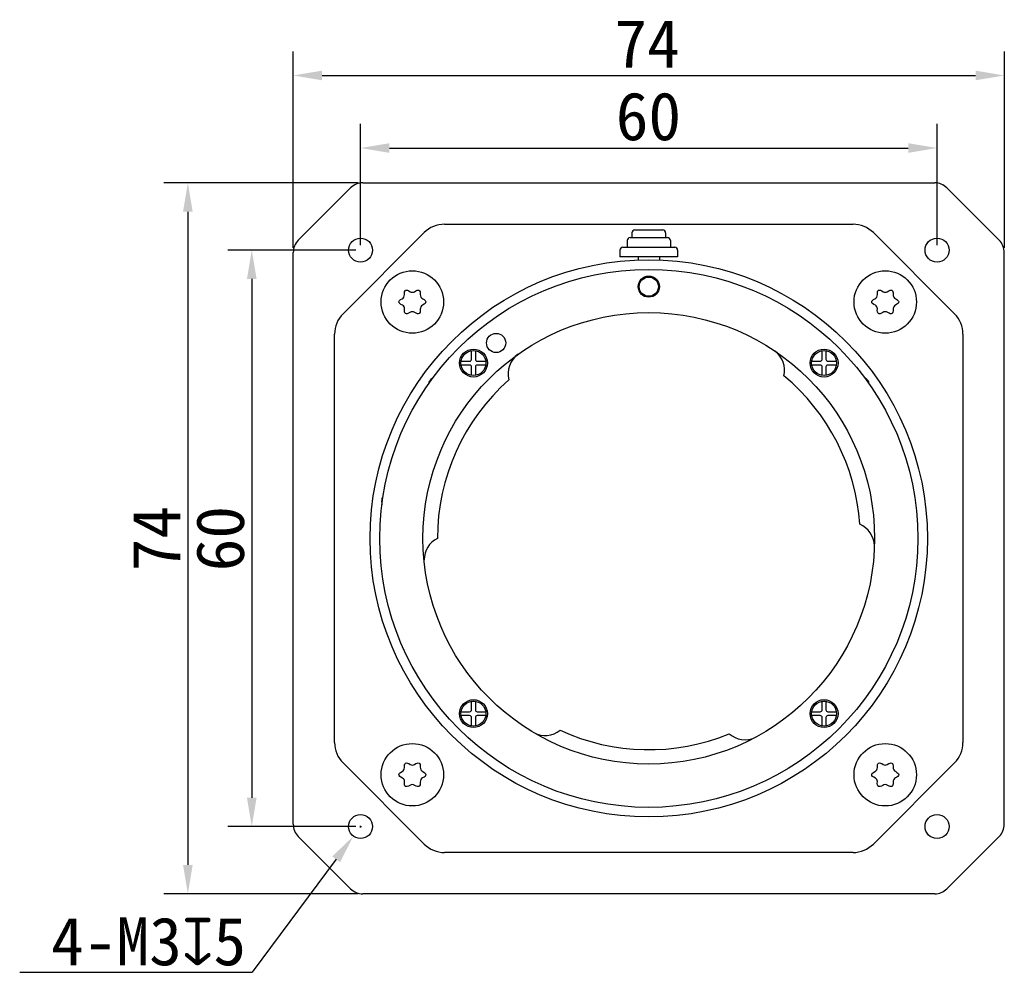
# Model space of a CAD drawing. Header units: millimetres. Extents: x 40 to 383, y 134 to 268.
# Tile 1 of 3: x 40 to 143, y 165 to 265. Entities that reach past the tile are written whole.
import ezdxf

# ---------------------------------------------------------------- set-up
doc = ezdxf.new("R2010")
doc.units = ezdxf.units.MM
doc.header["$LTSCALE"] = 23.1
doc.header["$PDMODE"] = 3
doc.header["$PDSIZE"] = 8
doc.layers.get('0').update_dxf_attribs({"linetype": 'CONTINUOUS'})
doc.layers.get('Defpoints').update_dxf_attribs({"linetype": 'CONTINUOUS'})
doc.layers.add('00_COMPONENTS', color=7, linetype='CONTINUOUS')
doc.layers.add('51__DRAFT_DIMS', color=7, linetype='CONTINUOUS')
doc.styles.get("Standard").update_dxf_attribs({"font": 'simfang.ttf'})
doc.dimstyles.new('DIMSTYLE_1', dxfattribs={"dimtxt": 5, "dimasz": 3, "dimexe": 2.5, "dimexo": 0.5, "dimgap": 0.75, "dimtad": 1, "dimdsep": 46, "dimtxsty": 'STANDARD', "dimblk": '_FILLED', "dimcen": 0.09, "dimazin": 2, "dimtp": 0.3, "dimtm": 0.3, "dimtfac": 1, "dimtofl": 0, "dimtmove": 0, "dimatfit": 3, "dimldrblk": '_FILLED', "dimfxl": 1, "dimtolj": 1, "dimarcsym": 0})
doc.dimstyles.new('DIMSTYLE_3', dxfattribs={"dimtxt": 5, "dimasz": 3, "dimexe": 2.5, "dimexo": 0.5, "dimtad": 1, "dimdsep": 46, "dimtxsty": 'STANDARD', "dimblk": '_FILLED', "dimcen": 0.09, "dimazin": 2, "dimtp": 0.1, "dimtm": 0.1, "dimtfac": 1, "dimtofl": 0, "dimtmove": 0, "dimatfit": 1, "dimldrblk": '_FILLED', "dimfxl": 1, "dimtolj": 1, "dimarcsym": 0})

# ---------------------------------------------------------------- blocks, each defined once
blk = doc.blocks.new('_FILLED')
at = {"color": 0, "linetype": 'ByBlock'}
blk.add_solid([(0, 0), (-1, 0.167), (-1, -0.167)], dxfattribs=at)
blk = doc.blocks.new('*D1')
at = {"layer": '51__DRAFT_DIMS', "color": 0, "lineweight": -2, "transparency": 16777216}
for p, q in [((68.57, 240.77), (68.57, 261.2)), ((142.57, 240.77), (142.57, 261.2)), ((71.57, 258.7), (139.57, 258.7))]:
    blk.add_line(p, q, dxfattribs=at)
at = {"layer": 'Defpoints', "color": 0, "transparency": 16777216}
for p in [(142.57, 258.7), (68.57, 240.27), (142.57, 240.27)]:
    blk.add_point(p, dxfattribs=at)
at = {"layer": '51__DRAFT_DIMS', "color": 0, "linetype": 'ByBlock', "lineweight": -2, "transparency": 16777216, "xscale": 3, "yscale": 3, "zscale": 3, "rotation": 180}
blk.add_blockref('_FILLED', (68.57, 258.7), dxfattribs=at)
at = {"layer": '51__DRAFT_DIMS', "color": 0, "linetype": 'ByBlock', "lineweight": -2, "transparency": 16777216, "xscale": 3, "yscale": 3, "zscale": 3}
blk.add_blockref('_FILLED', (142.57, 258.7), dxfattribs=at)
at = {"layer": '51__DRAFT_DIMS', "color": 0, "transparency": 16777216, "insert": (105.39, 264.51), "char_height": 5, "attachment_point": 2}
blk.add_mtext('\\A1;{{\\C0;74}}', dxfattribs=at)
blk = doc.blocks.new('*D2')
at = {"layer": '51__DRAFT_DIMS', "color": 0, "lineweight": -2, "transparency": 16777216}
for p, q in [((75.57, 241.02), (75.57, 253.65)), ((135.57, 241.02), (135.57, 253.65)), ((78.57, 251.15), (132.57, 251.15))]:
    blk.add_line(p, q, dxfattribs=at)
at = {"layer": 'Defpoints', "color": 0, "transparency": 16777216}
for p in [(135.57, 251.15), (75.57, 240.52), (135.57, 240.52)]:
    blk.add_point(p, dxfattribs=at)
at = {"layer": '51__DRAFT_DIMS', "color": 0, "lineweight": -2, "transparency": 16777216, "xscale": 3, "yscale": 3, "zscale": 3, "rotation": 180}
blk.add_blockref('_FILLED', (75.57, 251.15), dxfattribs=at)
at = {"layer": '51__DRAFT_DIMS', "color": 0, "lineweight": -2, "transparency": 16777216, "xscale": 3, "yscale": 3, "zscale": 3}
blk.add_blockref('_FILLED', (135.57, 251.15), dxfattribs=at)
at = {"layer": '51__DRAFT_DIMS', "color": 0, "transparency": 16777216, "insert": (105.53, 256.96), "char_height": 5, "attachment_point": 2}
blk.add_mtext('\\A1;60', dxfattribs=at)
blk = doc.blocks.new('*D3')
at = {"layer": '51__DRAFT_DIMS', "color": 0, "lineweight": -2, "transparency": 16777216}
for p, q in [((75.31, 247.52), (55.1, 247.52)), ((57.6, 244.52), (57.6, 176.52)), ((75.31, 173.52), (55.1, 173.52))]:
    blk.add_line(p, q, dxfattribs=at)
at = {"layer": 'Defpoints', "color": 0, "transparency": 16777216}
for p in [(75.81, 247.52), (57.6, 173.52), (75.81, 173.52)]:
    blk.add_point(p, dxfattribs=at)
at = {"layer": '51__DRAFT_DIMS', "color": 0, "lineweight": -2, "transparency": 16777216, "xscale": 3, "yscale": 3, "zscale": 3}
for p, rotation in [((57.6, 247.52), 90), ((57.6, 173.52), 270)]:
    blk.add_blockref('_FILLED', p, dxfattribs=dict(at, rotation=rotation))
at = {"layer": '51__DRAFT_DIMS', "color": 0, "transparency": 16777216, "insert": (51.8, 210.48), "char_height": 5, "attachment_point": 2, "rotation": 90}
blk.add_mtext('\\A1;74', dxfattribs=at)
blk = doc.blocks.new('*D4')
at = {"layer": '51__DRAFT_DIMS', "color": 0, "lineweight": -2, "transparency": 16777216}
for p, q in [((75.07, 240.52), (61.75, 240.52)), ((64.25, 237.52), (64.25, 183.52)), ((75.07, 180.52), (61.75, 180.52))]:
    blk.add_line(p, q, dxfattribs=at)
at = {"layer": 'Defpoints', "color": 0, "transparency": 16777216}
for p in [(75.57, 240.52), (64.25, 180.52), (75.57, 180.52)]:
    blk.add_point(p, dxfattribs=at)
at = {"layer": '51__DRAFT_DIMS', "color": 0, "lineweight": -2, "transparency": 16777216, "xscale": 3, "yscale": 3, "zscale": 3}
for p, rotation in [((64.25, 240.52), 90), ((64.25, 180.52), 270)]:
    blk.add_blockref('_FILLED', p, dxfattribs=dict(at, rotation=rotation))
at = {"layer": '51__DRAFT_DIMS', "color": 0, "transparency": 16777216, "insert": (58.44, 210.49), "char_height": 5, "attachment_point": 2, "rotation": 90}
blk.add_mtext('\\A1;60', dxfattribs=at)
blk = doc.blocks.new('*D10')
at = {"layer": '51__DRAFT_DIMS', "color": 0, "transparency": 16777216}
for p, q in [((75.48, 180.52), (75.66, 180.52)), ((75.57, 180.43), (75.57, 180.61))]:
    blk.add_line(p, q, dxfattribs=at)
at = {"layer": '51__DRAFT_DIMS', "color": 0, "lineweight": -2, "transparency": 16777216}
for p in [(73.03, 177.11), (40.1, 165.35)]:
    blk.add_line(p, (64.29, 165.35), dxfattribs=at)
at = {"layer": 'Defpoints', "color": 0, "transparency": 16777216}
for p in [(76.31, 181.52), (74.82, 179.52)]:
    blk.add_point(p, dxfattribs=at)
at = {"layer": '51__DRAFT_DIMS', "color": 0, "linetype": 'ByBlock', "lineweight": -2, "transparency": 16777216, "xscale": 3, "yscale": 3, "zscale": 3, "rotation": 53.37429514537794}
blk.add_blockref('_FILLED', (74.82, 179.52), dxfattribs=at)
at = {"layer": '51__DRAFT_DIMS', "color": 0, "transparency": 16777216, "insert": (63.66, 171.08), "char_height": 5, "attachment_point": 3}
blk.add_mtext('\\A1;{4-M3{\\fgdt|b0|i0|c134|p2;x}5}', dxfattribs=at)

msp = doc.modelspace()

# ---------------------------------------------------------------- linework, layer by layer
at = {"layer": '00_COMPONENTS', "color": 7}
for p, q in [((74.53876, 246.99251), (69.09317, 241.54693)), ((75.81155, 247.51972), (135.32038, 247.51972)), ((142.03876, 241.54693), (136.59318, 246.99251)), ((84.31227, 243.21972), (126.81967, 243.21972)), ((73.74465, 233.89474), (82.19095, 242.34104)), ((103.81597, 242.31972), (103.81597, 241.81972)), ((104.116, 242.61972), (107.01593, 242.61972)), ((107.31597, 242.31972), (107.31597, 241.81972)), ((128.94099, 242.34104), (137.38729, 233.89474)), ((102.866, 240.81972), (108.26594, 240.81972)), ((103.31597, 241.51972), (103.31597, 240.81972)), ((103.61597, 241.81972), (107.51597, 241.81972)), ((107.81597, 241.51972), (107.81597, 240.81972)), ((68.56597, 180.76531), (68.56597, 240.27414)), ((102.56597, 240.51972), (102.56597, 239.81972)), ((108.56595, 239.81972), (102.56599, 239.81972)), ((104.46597, 239.81972), (104.46597, 239.49342)), ((106.66597, 239.81972), (106.66597, 239.4933)), ((108.56597, 240.51972), (108.56597, 239.81972)), ((142.56597, 180.76531), (142.56597, 240.27414)), ((72.86597, 189.26602), (72.86597, 231.77342)), ((138.26597, 231.77342), (138.26597, 189.26602)), ((87.12261, 229.16308), (87.12261, 230.0476)), ((87.52261, 230.0476), (87.52261, 229.16308)), ((123.60932, 229.16308), (123.60932, 230.0476)), ((124.00932, 230.0476), (124.00932, 229.16308)), ((86.03809, 228.96308), (86.92261, 228.96308)), ((86.92261, 228.56308), (86.03809, 228.56308)), ((87.72261, 228.96308), (88.60714, 228.96308)), ((88.60714, 228.56308), (87.72261, 228.56308)), ((122.5248, 228.96308), (123.40932, 228.96308)), ((123.40932, 228.56308), (122.5248, 228.56308)), ((124.20932, 228.96308), (125.09385, 228.96308)), ((125.09385, 228.56308), (124.20932, 228.56308)), ((87.12261, 227.47855), (87.12261, 228.36308)), ((87.52261, 228.36308), (87.52261, 227.47855)), ((123.60932, 227.47855), (123.60932, 228.36308)), ((124.00932, 228.36308), (124.00932, 227.47855)), ((83.56597, 210.51973), (83.56597, 210.51148)), ((87.12261, 192.67637), (87.12261, 193.56089)), ((87.52261, 193.56089), (87.52261, 192.67637)), ((123.60932, 192.67637), (123.60932, 193.56089)), ((124.00932, 193.56089), (124.00932, 192.67637)), ((86.03809, 192.47637), (86.92261, 192.47637)), ((86.92261, 192.07637), (86.03809, 192.07637)), ((87.12261, 190.99184), (87.12261, 191.87637)), ((87.52261, 191.87637), (87.52261, 190.99184)), ((87.72261, 192.47637), (88.60714, 192.47637)), ((88.60714, 192.07637), (87.72261, 192.07637)), ((122.5248, 192.47637), (123.40932, 192.47637)), ((123.40932, 192.07637), (122.5248, 192.07637)), ((123.60932, 190.99184), (123.60932, 191.87637)), ((124.00932, 191.87637), (124.00932, 190.99184)), ((124.20932, 192.47637), (125.09385, 192.47637)), ((125.09385, 192.07637), (124.20932, 192.07637)), ((82.19095, 178.6984), (73.74465, 187.1447)), ((137.38729, 187.1447), (128.94099, 178.6984)), ((69.09317, 179.49252), (74.53876, 174.04693)), ((136.59318, 174.04693), (142.03876, 179.49252)), ((126.81967, 177.81972), (84.31227, 177.81972)), ((135.32038, 173.51972), (75.81155, 173.51972))]:
    msp.add_line(p, q, dxfattribs=at)
for centre, radius in [((75.56597, 240.51972), 1.25), ((135.56597, 240.51972), 1.25), ((105.56597, 210.51972), 29), ((105.56597, 210.51972), 28), ((80.95847, 235.12722), 3.25), ((105.56597, 236.71972), 1.1), ((130.17347, 235.12722), 3.25), ((105.56597, 236.71972), 1), ((105.56597, 210.51972), 23.5), ((89.67464, 230.85969), 1), ((87.32261, 228.76308), 1.45), ((87.32261, 228.76308), 1.3), ((123.80932, 228.76308), 1.45), ((123.80932, 228.76308), 1.3), ((87.32261, 192.27637), 1.45), ((123.80932, 192.27637), 1.45), ((87.32261, 192.27637), 1.3), ((123.80932, 192.27637), 1.3), ((80.95847, 185.91222), 3.25), ((130.17347, 185.91222), 3.25), ((75.56597, 180.51972), 1.25), ((135.56597, 180.51972), 1.25)]:
    msp.add_circle(centre, radius, dxfattribs=at)
for centre, radius, start, end in [((75.81155, 245.71972), 1.8, 90, 135), ((135.32038, 245.71972), 1.8, 45, 90), ((84.31227, 240.21972), 3, 90, 135), ((126.81967, 240.21972), 3, 45, 90), ((104.11597, 242.31972), 0.3, 90, 180), ((107.01597, 242.31972), 0.3, 0, 90), ((70.36596, 240.27414), 1.79999, 135, 180), ((102.86597, 240.51972), 0.3, 90, 180), ((103.61597, 241.51972), 0.3, 90, 180), ((107.51597, 241.51972), 0.3, 0, 90), ((108.26597, 240.51972), 0.3, 0, 90), ((140.76598, 240.27414), 1.79999, 0, 45), ((79.67553, 235.86792), 0.46217, 296.7657738, 3.2342262), ((80.95847, 236.50012), 0.37218, 235.3043116, 304.6956884), ((82.26801, 235.88328), 0.48792, 177.192501, 242.8074989), ((128.89053, 235.86792), 0.46217, 296.7657738, 3.2342262), ((130.17347, 236.50012), 0.37218, 235.3043116, 304.6956884), ((131.48301, 235.88328), 0.48792, 177.192501, 242.8074989), ((79.76951, 234.44077), 0.37218, 355.3043116, 64.6956884), ((82.24141, 234.38652), 0.46217, 116.7657738, 183.2342262), ((128.98451, 234.44077), 0.37218, 355.3043116, 64.6956884), ((131.45641, 234.38652), 0.46217, 116.7657738, 183.2342262), ((75.86597, 231.77342), 3, 135, 180), ((80.95847, 233.6151), 0.48792, 57.1925011, 122.807499), ((130.17347, 233.6151), 0.48792, 57.1925011, 122.807499), ((135.26597, 231.77342), 3, 0, 45), ((93.42205, 227.6523), 2.5, 125.8131398, 194.8424594), ((117.19454, 228.00618), 2.5, 346.8632477, 52.4285114), ((86.92261, 229.16308), 0.2, 270, 360), ((86.92261, 228.36308), 0.2, 0, 90), ((87.72261, 229.16308), 0.2, 180, 270), ((87.72261, 228.36308), 0.2, 90, 180), ((123.40932, 229.16308), 0.2, 270, 360), ((123.40932, 228.36308), 0.2, 0, 90), ((124.20932, 229.16308), 0.2, 180, 270), ((124.20932, 228.36308), 0.2, 90, 180), ((85.03935, 224.96507), 3, 128.9910929, 143.5982056), ((105.56597, 210.51972), 22, 131.4404207, 179.9999824), ((105.56597, 210.51972), 22, 3.8371304, 50.2652863), ((126.09258, 224.96507), 3, 36.6069245, 51.0427432), ((80.76578, 214.38759), 3, 173.5670271, 187.210299), ((126.54944, 209.68665), 2.5, 1.5378458, 67.239169), ((84.68613, 208.27647), 2.5, 116.6194613, 180), ((86.92261, 192.67637), 0.2, 270, 360), ((87.72261, 192.67637), 0.2, 180, 270), ((123.40932, 192.67637), 0.2, 270, 360), ((124.20932, 192.67637), 0.2, 180, 270), ((86.92261, 191.87637), 0.2, 0, 90), ((87.72261, 191.87637), 0.2, 90, 180), ((123.40932, 191.87637), 0.2, 0, 90), ((124.20932, 191.87637), 0.2, 90, 180), ((94.77926, 192.50176), 2.5, 241.8953293, 308.6052264), ((105.56597, 210.51972), 22, 245.2031877, 292.3595447), ((115.5767, 192.05935), 2.5, 228.9575061, 295.1011652), ((75.86597, 189.26602), 3, 180, 225), ((135.26597, 189.26602), 3, 315, 360), ((79.67553, 186.65292), 0.46217, 296.7657738, 3.2342262), ((80.95847, 187.28512), 0.37218, 235.3043116, 304.6956884), ((82.26801, 186.66828), 0.48792, 177.192501, 242.8074989), ((128.89053, 186.65292), 0.46217, 296.7657738, 3.2342262), ((130.17347, 187.28512), 0.37218, 235.3043116, 304.6956884), ((131.48301, 186.66828), 0.48792, 177.192501, 242.8074989), ((79.76951, 185.22577), 0.37218, 355.3043116, 64.6956884), ((82.24141, 185.17152), 0.46217, 116.7657738, 183.2342262), ((128.98451, 185.22577), 0.37218, 355.3043116, 64.6956884), ((131.45641, 185.17152), 0.46217, 116.7657738, 183.2342262), ((80.95847, 184.4001), 0.48792, 57.1925011, 122.807499), ((130.17347, 184.4001), 0.48792, 57.1925011, 122.807499), ((70.36596, 180.7653), 1.79999, 180, 225), ((140.76598, 180.7653), 1.79999, 315, 360), ((84.31227, 180.81972), 3, 225, 270), ((126.81967, 180.81972), 3, 270, 315), ((75.81155, 175.31972), 1.8, 225, 270), ((135.32038, 175.31972), 1.8, 270, 315)]:
    msp.add_arc(centre, radius, start, end, dxfattribs=at)
for points, knots in [([(80.13697, 235.894), (80.12327, 236.13643), (80.20698, 236.44346), (80.52221, 236.34947), (80.74662, 236.19411)], [0, 0, 0, 0, 0.483832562, 1, 1, 1, 1]), ([(81.17032, 236.19411), (81.39472, 236.34947), (81.70718, 236.44263), (81.79217, 236.14182), (81.78067, 235.90718)], [0, 0, 0, 0, 0.520766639, 1, 1, 1, 1]), ([(129.35197, 235.894), (129.33827, 236.13643), (129.42198, 236.44346), (129.73721, 236.34947), (129.96162, 236.19411)], [0, 0, 0, 0, 0.483832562, 1, 1, 1, 1]), ([(130.38532, 236.19411), (130.60972, 236.34947), (130.92218, 236.44263), (131.00717, 236.14182), (130.99567, 235.90718)], [0, 0, 0, 0, 0.520766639, 1, 1, 1, 1]), ([(79.92859, 234.77724), (79.68184, 234.8939), (79.44282, 235.11991), (79.66687, 235.34592), (79.88367, 235.45527)], [0, 0, 0, 0, 0.516167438, 1, 1, 1, 1]), ([(82.04503, 235.44929), (82.25399, 235.34193), (82.46489, 235.12523), (82.25007, 234.90852), (82.03327, 234.79917)], [0, 0, 0, 0, 0.495394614, 1, 1, 1, 1]), ([(129.14359, 234.77724), (128.89684, 234.8939), (128.65782, 235.11991), (128.88187, 235.34592), (129.09867, 235.45527)], [0, 0, 0, 0, 0.516167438, 1, 1, 1, 1]), ([(131.26003, 235.44929), (131.46899, 235.34193), (131.67989, 235.12523), (131.46507, 234.90852), (131.24827, 234.79917)], [0, 0, 0, 0, 0.495394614, 1, 1, 1, 1]), ([(80.6941, 234.0252), (80.49665, 233.89791), (80.19364, 233.82111), (80.1181, 234.13829), (80.14044, 234.41031)], [0, 0, 0, 0, 0.479233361, 1, 1, 1, 1]), ([(81.77997, 234.36044), (81.79367, 234.11801), (81.71341, 233.82362), (81.42029, 233.89791), (81.22284, 234.0252)], [0, 0, 0, 0, 0.504605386, 1, 1, 1, 1]), ([(129.9091, 234.0252), (129.71165, 233.89791), (129.40864, 233.82111), (129.3331, 234.13829), (129.35544, 234.41031)], [0, 0, 0, 0, 0.479233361, 1, 1, 1, 1]), ([(130.99497, 234.36044), (131.00867, 234.11801), (130.92841, 233.82362), (130.63529, 233.89791), (130.43784, 234.0252)], [0, 0, 0, 0, 0.504605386, 1, 1, 1, 1]), ([(80.13697, 186.679), (80.12327, 186.92143), (80.20698, 187.22846), (80.52221, 187.13447), (80.74662, 186.97911)], [0, 0, 0, 0, 0.483832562, 1, 1, 1, 1]), ([(81.17032, 186.97911), (81.39472, 187.13447), (81.70718, 187.22763), (81.79217, 186.92682), (81.78067, 186.69218)], [0, 0, 0, 0, 0.520766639, 1, 1, 1, 1]), ([(129.35197, 186.679), (129.33827, 186.92143), (129.42198, 187.22846), (129.73721, 187.13447), (129.96162, 186.97911)], [0, 0, 0, 0, 0.483832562, 1, 1, 1, 1]), ([(130.38532, 186.97911), (130.60972, 187.13447), (130.92218, 187.22763), (131.00717, 186.92682), (130.99567, 186.69218)], [0, 0, 0, 0, 0.520766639, 1, 1, 1, 1]), ([(79.92859, 185.56224), (79.68184, 185.6789), (79.44282, 185.90491), (79.66687, 186.13092), (79.88367, 186.24027)], [0, 0, 0, 0, 0.516167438, 1, 1, 1, 1]), ([(82.04503, 186.23429), (82.25399, 186.12693), (82.46489, 185.91023), (82.25007, 185.69352), (82.03327, 185.58417)], [0, 0, 0, 0, 0.495394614, 1, 1, 1, 1]), ([(129.14359, 185.56224), (128.89684, 185.6789), (128.65782, 185.90491), (128.88187, 186.13092), (129.09867, 186.24027)], [0, 0, 0, 0, 0.516167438, 1, 1, 1, 1]), ([(131.26003, 186.23429), (131.46899, 186.12693), (131.67989, 185.91023), (131.46507, 185.69352), (131.24827, 185.58417)], [0, 0, 0, 0, 0.495394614, 1, 1, 1, 1]), ([(80.6941, 184.8102), (80.49665, 184.68291), (80.19364, 184.60611), (80.1181, 184.92329), (80.14044, 185.19531)], [0, 0, 0, 0, 0.479233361, 1, 1, 1, 1]), ([(81.77997, 185.14544), (81.79367, 184.90301), (81.71341, 184.60862), (81.42029, 184.68291), (81.22284, 184.8102)], [0, 0, 0, 0, 0.504605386, 1, 1, 1, 1]), ([(129.9091, 184.8102), (129.71165, 184.68291), (129.40864, 184.60611), (129.3331, 184.92329), (129.35544, 185.19531)], [0, 0, 0, 0, 0.479233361, 1, 1, 1, 1]), ([(130.99497, 185.14544), (131.00867, 184.90301), (130.92841, 184.60862), (130.63529, 184.68291), (130.43784, 184.8102)], [0, 0, 0, 0, 0.504605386, 1, 1, 1, 1])]:
    msp.add_open_spline(points, degree=3, knots=knots, dxfattribs=at)

# ---------------------------------------------------------------- dimensions: what is measured, and where the dimension line sits
at = {"layer": '51__DRAFT_DIMS'}
dim = msp.add_linear_dim(base=(142.56597, 258.69978), p1=(68.56597, 240.27414), p2=(142.56597, 240.27414), text='{{\\C0;74}}', dimstyle='DIMSTYLE_1', dxfattribs=at)
dim.commit()
dim.dimension.update_dxf_attribs({"geometry": '*D1', "text_midpoint": (105.39246, 258.69978), "dimtype": 160})
dim = msp.add_linear_dim(base=(135.56597, 251.15202), p1=(75.56597, 240.51972), p2=(135.56597, 240.51972), dimstyle='DIMSTYLE_1', dxfattribs=at)
dim.commit()
dim.dimension.update_dxf_attribs({"geometry": '*D2', "text_midpoint": (105.53374, 251.15202), "dimtype": 160})
for base, p1, p2, picture, middle in [((57.60396, 173.51972), (75.81155, 247.51972), (75.81155, 173.51972), '*D3', (57.60396, 210.47574)), ((64.25134, 180.51972), (75.56597, 240.51972), (75.56597, 180.51972), '*D4', (64.25134, 210.4875))]:
    dim = msp.add_linear_dim(base=base, p1=p1, p2=p2, angle=270, dimstyle='DIMSTYLE_1', dxfattribs=at)
    dim.commit()
    dim.dimension.update_dxf_attribs({"geometry": picture, "text_midpoint": middle, "dimtype": 160})
dim = msp.add_diameter_dim_2p(p1=(76.3117, 181.52291), p2=(74.82024, 179.51653), text='{4-M3{\\fgdt|b0|i0|c134|p2;x}5}', dimstyle='DIMSTYLE_3', override={"dimtih": 1, "dimtoh": 1, "dimpost": '<>'}, dxfattribs=at)
dim.commit()
dim.dimension.update_dxf_attribs({"geometry": '*D10', "text_midpoint": (51.87994, 165.34863), "dimtype": 163})

doc.saveas('drawing.dxf')
